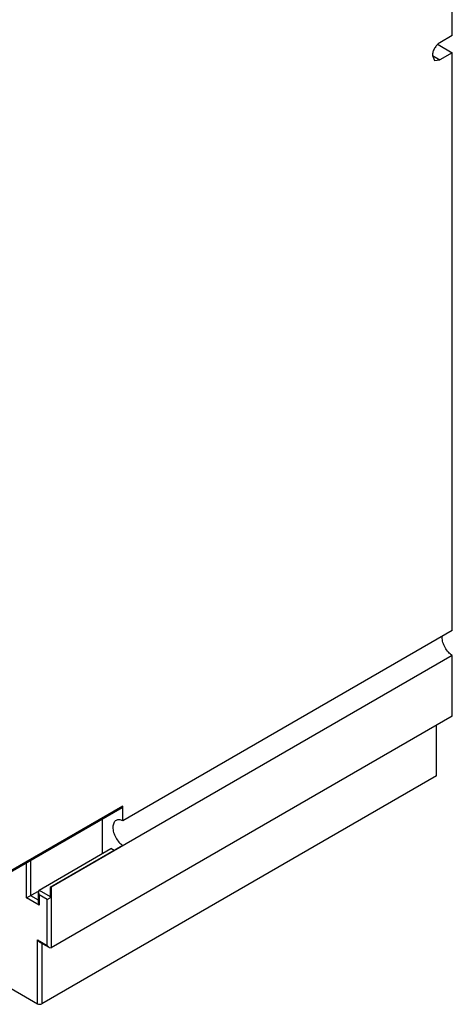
# Model space of a CAD drawing. Header units: millimetres. Extents: x 31 to 240, y 29 to 349.
# Tile 2 of 4: x 167 to 240, y 29 to 194. Entities that reach past the tile are written whole.
import ezdxf

# ---------------------------------------------------------------- set-up
doc = ezdxf.new("R2010")
doc.units = ezdxf.units.MM
doc.header["$LTSCALE"] = 24.598849
doc.layers.get('0').update_dxf_attribs({"linetype": 'CONTINUOUS'})

msp = doc.modelspace()

# ---------------------------------------------------------------- linework, layer by layer
at = {"color": 7, "linetype": 'Continuous'}
for p, q in [((239.56, 191.39), (239.56, 250.75)), ((239.56, 191.39), (237.49, 190.19)), ((237.2, 189.89), (239.56, 188.53)), ((236.25, 188.05), (237.49, 187.34)), ((236.25, 188.05), (236.62, 187.25)), ((239.56, 188.53), (237.49, 187.34)), ((239.55, 91.71), (239.56, 188.53)), ((236.62, 187.25), (237.49, 187.34)), ((239.55, 91.71), (184.4, 59.87)), ((239.59, 87.54), (172.41, 48.75)), ((239.59, 77.37), (239.59, 87.54)), ((239.59, 77.37), (172.41, 38.59)), ((236.94, 67.37), (236.94, 75.84)), ((236.94, 67.37), (170.82, 29.2)), ((165.55, 51.24), (184.29, 62.06)), ((184.4, 62.29), (165.66, 51.47)), ((184.4, 59.87), (184.4, 62.29)), ((180.98, 54.37), (180.98, 60.14)), ((170.37, 48.25), (182.39, 55.19)), ((184.4, 55.71), (172.24, 48.69)), ((182.94, 54.87), (182.39, 55.19)), ((168.25, 46.94), (168.25, 52.79)), ((168.95, 53.2), (168.96, 47.35)), ((168.25, 46.94), (170.15, 48.04)), ((170.37, 48.25), (170.22, 47.93)), ((170.22, 47.93), (170.37, 47.43)), ((170.22, 47.93), (170.22, 46.21)), ((170.37, 48.25), (172.24, 47.17)), ((172.24, 48.69), (172.24, 46.97)), ((172.41, 48.75), (172.41, 38.59)), ((170.37, 45.72), (168.25, 46.94)), ((168.96, 47.35), (170.22, 46.62)), ((170.22, 46.21), (170.37, 45.72)), ((171.71, 46.66), (170.37, 47.43)), ((170.37, 47.43), (170.37, 45.72)), ((171.71, 46.66), (172.24, 46.97)), ((171.71, 38.99), (171.71, 46.66)), ((170.12, 39.91), (171.71, 38.99)), ((170.12, 39.91), (170.47, 39.54)), ((170.12, 29.2), (170.12, 39.91)), ((172.06, 38.62), (170.47, 39.54)), ((170.82, 39.34), (170.82, 29.2)), ((171.71, 38.99), (172.06, 38.62)), ((172.06, 38.62), (172.41, 38.59)), ((163.65, 32.93), (170.12, 29.2))]:
    msp.add_line(p, q, dxfattribs=at)
for points, knots in [([(237.49, 190.19), (237.32, 190.09), (236.98, 189.81), (236.6, 189.28), (236.33, 188.68), (236.25, 188.25), (236.25, 188.05)], [0, 0, 0, 0, 0.237249, 0.500007, 0.762762, 1, 1, 1, 1]), ([(239.59, 87.54), (239.34, 87.7), (238.89, 88.11), (238.36, 88.87), (238, 89.71), (237.89, 90.31), (237.89, 90.6)], [0, 0, 0, 0, 0.240864, 0.503644, 0.764456, 1, 1, 1, 1]), ([(184.29, 62.06), (184.33, 62.08), (184.38, 62.15), (184.4, 62.24), (184.4, 62.29)], [0, 0, 0, 0, 0.449969, 1, 1, 1, 1]), ([(183.27, 59.92), (183.18, 59.87), (183.03, 59.74), (182.86, 59.46), (182.76, 59.13), (182.74, 58.88), (182.74, 58.75)], [0, 0, 0, 0, 0.217765, 0.450892, 0.710403, 1, 1, 1, 1]), ([(184.4, 59.87), (184.21, 59.96), (183.83, 60.09), (183.42, 60.01), (183.27, 59.92)], [0, 0, 0, 0, 0.543841, 1, 1, 1, 1]), ([(182.74, 58.75), (182.74, 58.47), (182.84, 57.88), (183.19, 57.04), (183.72, 56.29), (184.16, 55.87), (184.4, 55.71)], [0, 0, 0, 0, 0.235105, 0.495405, 0.758183, 1, 1, 1, 1]), ([(172.24, 48.69), (172.26, 48.7), (172.32, 48.71), (172.37, 48.73), (172.41, 48.75)], [0, 0, 0, 0, 0.263932, 1, 1, 1, 1]), ([(170.12, 29.2), (170.22, 29.14), (170.47, 29.09), (170.72, 29.14), (170.82, 29.2)], [0, 0, 0, 0, 0.499999, 1, 1, 1, 1])]:
    msp.add_open_spline(points, degree=3, knots=knots, dxfattribs=at)
msp.add_open_spline([(237.89, 90.6), (237.89, 90.67), (237.9, 90.75), (237.91, 90.83)], degree=3, dxfattribs=at)

doc.saveas('drawing.dxf')
